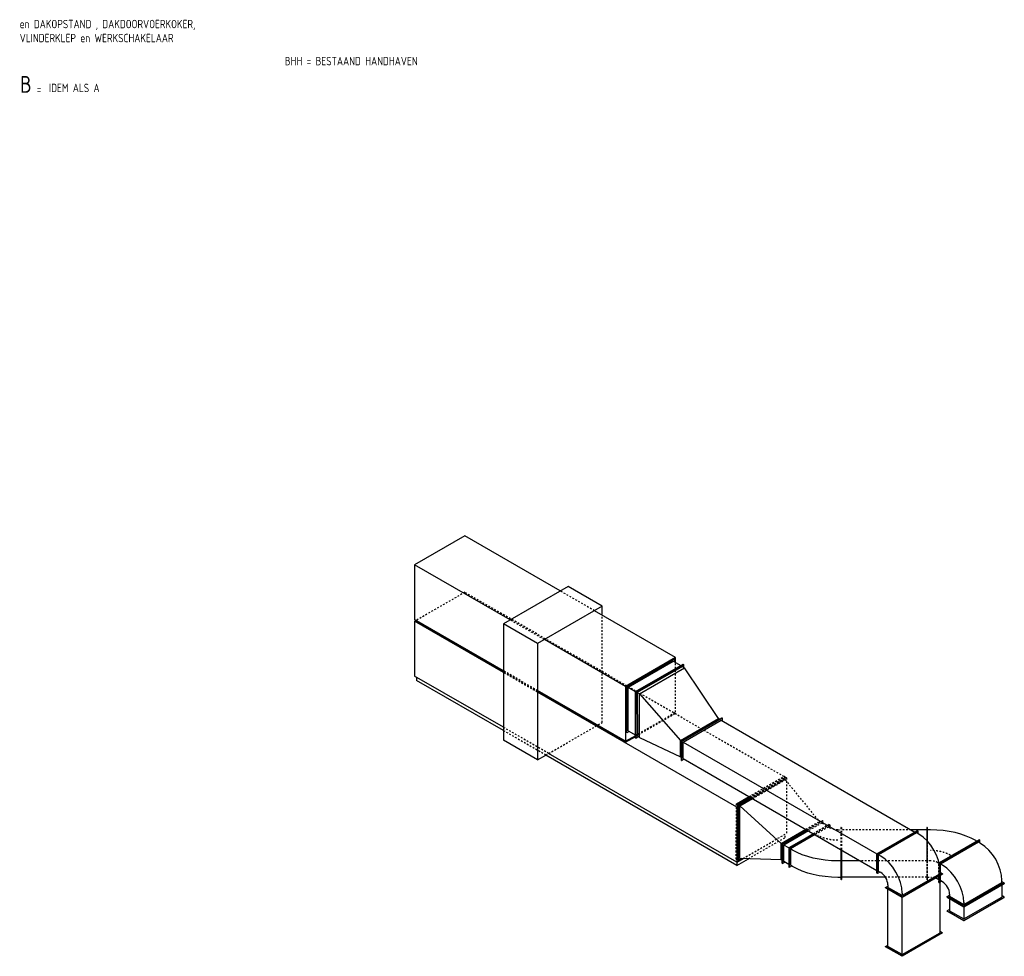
# Model space of a CAD drawing. Extents: x -156717 to 425753, y -51191 to 363295.
# Tile 139 of 256: x 98180 to 112832, y 88961 to 102901. Entities that reach past the tile are written whole.
import ezdxf
from ezdxf.enums import TextEntityAlignment as Align

# ---------------------------------------------------------------- set-up
doc = ezdxf.new("R2010")
doc.units = 0
doc.header["$LTSCALE"] = 50
doc.linetypes.add('STREEPJES', pattern=[0.1, 0.05, -0.05])
doc.layers.get('0').update_dxf_attribs({"linetype": 'CONTINUOUS'})
for name, color, linetype in [('57LB', 4, 'CONTINUOUS'), ('WL570---_RETOUR', 112, 'CONTINUOUS'), ('WL570---_TOEVOER', 3, 'CONTINUOUS'), ('WL5911--_D', 2, 'CONTINUOUS'), ('WM570---_RETOUR_PR', 1, 'CONTINUOUS'), ('WM570---_TOEVOER_PR', 1, 'CONTINUOUS')]:
    doc.layers.add(name, color=color, linetype=linetype)
doc.styles.add('BURO-018', font='ARIAL.TTF', dxfattribs={"height": 63})
doc.styles.add('BURO-025', font='ARIAL.TTF', dxfattribs={"height": 125})
doc.styles.add('ISO25', font='ISO', dxfattribs={"width": 0.9})

# ---------------------------------------------------------------- blocks, each defined once
blk = doc.blocks.new('*U899')
at = {"color": 0, "ltscale": 10}
for p, q in [((102, 424, -608), (106, 424, -608)), ((245, 177, -608), (102, 424, -608)), ((249, 177, -608), (106, 424, -608)), ((127, 389, -608), (212, 389, -608)), ((212, 424, -608), (192, 389, -608)), ((216, 424, -608), (212, 424, -608)), ((355, 177, -608), (212, 424, -608)), ((212, 389, -608), (335, 177, -608)), ((359, 177, -608), (216, 424, -608)), ((34, -189, -608), (245, 177, -608)), ((38, -189, -608), (249, 177, -608)), ((123, -189, -608), (335, 177, -608)), ((144, -189, -608), (355, 177, -608)), ((148, -189, -608), (359, 177, -608)), ((245, 177, -608), (249, 177, -608)), ((249, 177, -608), (335, 177, -608)), ((359, 177, -608), (355, 177, -608))]:
    blk.add_line(p, q, dxfattribs=at)
at = {"color": 8, "linetype": 'STREEPJES', "ltscale": 10}
for p, q in [((-102, -424, -608), (34, -189, -608)), ((-98, -424, -608), (38, -189, -608)), ((8, -389, -608), (123, -189, -608)), ((8, -424, -608), (144, -189, -608)), ((12, -424, -608), (148, -189, -608)), ((-102, -424, -608), (-98, -424, -608)), ((-78, -389, -608), (8, -389, -608)), ((-12, -389, -608), (8, -424, -608)), ((12, -424, -608), (8, -424, -608))]:
    blk.add_line(p, q, dxfattribs=at)
at = {"layer": 'WM570---_TOEVOER_PR', "color": 1, "style": 'BURO-018'}
blk.add_attdef('POSNR', text='', height=90, dxfattribs=at).set_placement((0, 0), align=Align.MIDDLE)
blk = doc.blocks.new('*U900')
at = {"color": 8, "linetype": 'STREEPJES', "ltscale": 10}
for p, q in [((60, 442, -768), (21, 420, -768)), ((46, 475, -768), (42, 473, -768)), ((42, 473, -768), (185, 225, -768)), ((46, 475, -768), (189, 228, -768)), ((-125, 424, -768), (-121, 424, -768)), ((18, 177, -768), (-125, 424, -768)), ((22, 177, -768), (-121, 424, -768)), ((-84, 389, -768), (-100, 389, -768)), ((17, 174, -768), (18, 177, -768)), ((18, 177, -768), (22, 177, -768)), ((19, 171, -768), (22, 177, -768)), ((39, 177, -768), (22, 177, -768)), ((143, 208, -768), (182, 230, -768)), ((189, 228, -768), (185, 225, -768)), ((185, 225, -768), (326, -19, -768)), ((189, 228, -768), (333, -21, -768))]:
    blk.add_line(p, q, dxfattribs=at)
at = {"color": 0, "ltscale": 10}
for p, q in [((-329, -424, -768), (17, 174, -768)), ((-325, -424, -768), (19, 171, -768)), ((326, -19, -768), (430, -200, -768)), ((333, -21, -768), (435, -197, -768)), ((374, -192, -768), (413, -170, -768)), ((435, -197, -768), (430, -200, -768)), ((-329, -424, -768), (-325, -424, -768)), ((-288, -389, -768), (-304, -389, -768))]:
    blk.add_line(p, q, dxfattribs=at)
at = {"color": 8, "linetype": 'STREEPJES', "ltscale": 10}
for centre, major_axis in [((-23, 495, -768), (-130, -75)), ((100, 283, -768), (-130, -75)), ((100, 283, -768), (-361, -208))]:
    blk.add_ellipse(centre, major_axis=major_axis, ratio=0.57735, start_param=0.785398, end_param=1.570796, dxfattribs=at)
at = {"color": 0, "ltscale": 10}
blk.add_ellipse((100, 283, -768), major_axis=(-823, -475), ratio=0.57735, start_param=0.785398, end_param=1.570796, dxfattribs=at)
at = {"layer": 'WM570---_TOEVOER_PR', "color": 1, "style": 'BURO-018'}
blk.add_attdef('POSNR', text='', height=90, dxfattribs=at).set_placement((0, 0), align=Align.MIDDLE)
blk = doc.blocks.new('*U901')
at = {"color": 8, "linetype": 'STREEPJES', "ltscale": 10}
for p, q in [((-174, 548, -1131), (-176, 544, -1131)), ((-176, 544, -1131), (110, 544, -1131)), ((-167, 530, -1131), (-176, 544, -1131)), ((-174, 548, -1131), (112, 548, -1131)), ((-69, 527, -1131), (-24, 527, -1131)), ((112, 548, -1131), (110, 544, -1131)), ((112, 548, -1131), (114, 545, -1131))]:
    blk.add_line(p, q, dxfattribs=at)
at = {"color": 0, "ltscale": 10}
for p, q in [((-155, 509, -1131), (-167, 530, -1131)), ((-163, 495, -1131), (-145, 527, -1131)), ((-145, 527, -1131), (-69, 527, -1131)), ((-24, 527, -1131), (100, 527, -1131)), ((82, 495, -1131), (100, 527, -1131)), ((427, -39, -1131), (100, 527, -1131)), ((110, 544, -1131), (457, -57, -1131)), ((114, 545, -1131), (459, -53, -1131)), ((-531, 177, -1131), (-388, 424, -1131)), ((-527, 177, -1131), (-384, 424, -1131)), ((-506, 177, -1131), (-384, 389, -1131)), ((-388, 424, -1131), (-384, 424, -1131)), ((-384, 424, -1131), (-363, 389, -1131)), ((-347, 389, -1131), (-384, 389, -1131)), ((-531, 177, -1131), (-527, 177, -1131)), ((-184, -424, -1131), (-531, 177, -1131)), ((-180, -424, -1131), (-527, 177, -1131)), ((-180, -389, -1131), (-506, 177, -1131)), ((-469, 177, -1131), (-506, 177, -1131)), ((408, -71, -1131), (427, -39, -1131)), ((457, -57, -1131), (416, -57, -1131)), ((459, -53, -1131), (457, -57, -1131)), ((-184, -424, -1131), (-180, -424, -1131)), ((-159, -389, -1131), (-180, -424, -1131)), ((-180, -389, -1131), (-143, -389, -1131))]:
    blk.add_line(p, q, dxfattribs=at)
for centre, major_axis in [((-286, 495, -1131), (390, 225)), ((-286, 495, -1131), (130, 75)), ((41, -71, -1131), (390, 225))]:
    blk.add_ellipse(centre, major_axis=major_axis, ratio=0.57735, start_param=3.926991, end_param=5.497787, dxfattribs=at)
at = {"layer": 'WM570---_TOEVOER_PR', "color": 1, "style": 'BURO-018'}
blk.add_attdef('POSNR', text='', height=90, dxfattribs=at).set_placement((0, 0), align=Align.MIDDLE)
blk = doc.blocks.new('*U902')
at = {"color": 0, "ltscale": 10}
for p, q in [((-278, 388, -768), (-273, 388, -768)), ((-278, 102, -768), (-278, 388, -768)), ((-273, 102, -768), (-273, 388, -768)), ((-228, 353, -768), (-273, 353, -768)), ((444, 193, -768), (476, 174, -768)), ((458, 185, -768), (493, 205, -768)), ((476, -71, -768), (476, 174, -768)), ((497, 203, -768), (493, 205, -768)), ((493, 205, -768), (493, -81, -768)), ((497, 203, -768), (497, -83, -768)), ((-278, 102, -768), (-273, 102, -768)), ((-278, -58, -768), (-278, 102, -768)), ((-273, 108, -768), (-228, 108, -768)), ((-273, -61, -768), (-273, 102, -768)), ((110, -282, -768), (476, -71, -768)), ((493, -81, -768), (128, -292, -768)), ((497, -83, -768), (131, -294, -768)), ((444, -52, -768), (476, -71, -768)), ((497, -83, -768), (493, -81, -768))]:
    blk.add_line(p, q, dxfattribs=at)
at = {"color": 8, "linetype": 'STREEPJES', "ltscale": 10}
for p, q in [((-278, -388, -768), (-278, -58, -768)), ((-273, -388, -768), (-273, -61, -768)), ((128, -292, -768), (-108, -428, -768)), ((-90, -397, -768), (110, -282, -768)), ((-278, -388, -768), (-273, -388, -768)), ((-228, -353, -768), (-273, -353, -768)), ((-90, -397, -768), (-122, -379, -768)), ((-108, -428, -768), (-108, -387, -768)), ((-104, -430, -768), (-108, -428, -768)), ((131, -294, -768), (-104, -430, -768))]:
    blk.add_line(p, q, dxfattribs=at)
at = {"color": 0, "ltscale": 10, "extrusion": (3.08149e-33, -3.53014e-49, -1)}
for centre in [(-228, -195, -768), (-228, -440, -768)]:
    blk.add_ellipse(centre, major_axis=(-950, 0), ratio=0.57735, start_param=1.570796, end_param=2.356194, dxfattribs=at)
at = {"color": 8, "linetype": 'STREEPJES', "ltscale": 10, "extrusion": (3.08149e-33, -3.53014e-49, -1)}
for major_axis in [(-417, 0), (-150, 0)]:
    blk.add_ellipse((-228, -440, -768), major_axis=major_axis, ratio=0.57735, start_param=1.570796, end_param=2.356194, dxfattribs=at)
at = {"layer": 'WM570---_TOEVOER_PR', "color": 1, "style": 'BURO-018'}
blk.add_attdef('POSNR', text='', height=90, dxfattribs=at).set_placement((0, 0), align=Align.MIDDLE)
blk = doc.blocks.new('*U903')
at = {"color": 8, "linetype": 'STREEPJES', "ltscale": 10}
for p, q in [((0, 388, -768), (5, 388, -768)), ((0, 102, -768), (0, 388, -768)), ((5, 102, -768), (5, 388, -768)), ((5, 353, -768), (623, 353, -768)), ((0, 102, -768), (5, 102, -768)), ((0, -185, -768), (0, 102, -768)), ((5, 108, -768), (994, 108, -768)), ((5, -190, -768), (5, 102, -768)), ((1278, -388, -768), (1278, -55, -768)), ((1283, -388, -768), (1283, -58, -768)), ((239, -353, -768), (1278, -353, -768)), ((1283, -388, -768), (1278, -388, -768))]:
    blk.add_line(p, q, dxfattribs=at)
at = {"color": 0, "ltscale": 10}
for p, q in [((623, 353, -768), (1278, 353, -768)), ((1283, 388, -768), (1278, 388, -768)), ((1278, 102, -768), (1278, 388, -768)), ((1283, 102, -768), (1283, 388, -768)), ((994, 108, -768), (1278, 108, -768)), ((1283, 102, -768), (1278, 102, -768)), ((1278, -55, -768), (1278, 102, -768)), ((1283, -58, -768), (1283, 102, -768)), ((0, -388, -768), (0, -185, -768)), ((5, -388, -768), (5, -190, -768)), ((0, -388, -768), (5, -388, -768)), ((5, -353, -768), (239, -353, -768))]:
    blk.add_line(p, q, dxfattribs=at)
at = {"layer": 'WM570---_TOEVOER_PR', "color": 1, "style": 'BURO-018'}
blk.add_attdef('POSNR', text='', height=90, dxfattribs=at).set_placement((0, 0), align=Align.MIDDLE)
blk = doc.blocks.new('*U904')
at = {"color": 8, "linetype": 'STREEPJES', "ltscale": 10}
for p, q in [((-342, 189, -42), (-41, 711, -42)), ((-338, 189, -42), (-37, 711, -42)), ((-317, 189, -42), (-37, 675, -42)), ((-281, 189, -42), (0, 675, -42)), ((-41, 711, -42), (-37, 711, -42)), ((-37, 711, -42), (-26, 692, -42)), ((0, 675, -42), (748, 389, -42)), ((633, 189, -42), (748, 389, -42)), ((649, 189, -42), (785, 424, -42)), ((653, 189, -42), (789, 424, -42)), ((748, 389, -42), (764, 389, -42)), ((789, 424, -42), (785, 424, -42)), ((-41, -711, -42), (-443, -14, -42)), ((-37, -711, -42), (-439, -14, -42)), ((-37, -675, -42), (-426, 0, -42)), ((-41, -711, -42), (-37, -711, -42)), ((-26, -692, -42), (-37, -711, -42))]:
    blk.add_line(p, q, dxfattribs=at)
at = {"color": 0, "ltscale": 10}
for p, q in [((-451, 0, -42), (-342, 189, -42)), ((-447, 0, -42), (-338, 189, -42)), ((-427, 0, -42), (-317, 189, -42)), ((-390, 0, -42), (-281, 189, -42)), ((421, -177, -42), (633, 189, -42)), ((438, -177, -42), (649, 189, -42)), ((442, -177, -42), (653, 189, -42)), ((-451, 0, -42), (-447, 0, -42)), ((-443, -14, -42), (-451, 0, -42)), ((-439, -14, -42), (-447, 0, -42)), ((0, -675, -42), (-390, 0, -42)), ((421, -177, -42), (-390, 0, -42)), ((421, -177, -42), (438, -177, -42)), ((544, -389, -42), (421, -177, -42)), ((442, -177, -42), (438, -177, -42)), ((581, -424, -42), (438, -177, -42)), ((585, -424, -42), (442, -177, -42)), ((544, -389, -42), (0, -675, -42)), ((560, -389, -42), (544, -389, -42)), ((585, -424, -42), (581, -424, -42))]:
    blk.add_line(p, q, dxfattribs=at)
at = {"layer": 'WM570---_TOEVOER_PR', "color": 1, "style": 'BURO-018'}
blk.add_attdef('POSNR', text='', height=90, dxfattribs=at).set_placement((0, 0), align=Align.MIDDLE)
blk = doc.blocks.new('*U905')
at = {"color": 8, "linetype": 'STREEPJES', "ltscale": 10}
for p, q in [((-301, 189, -31), (0, 711, -31)), ((-297, 189, -31), (4, 711, -31)), ((-289, 189, -31), (12, 711, -31)), ((-285, 189, -31), (16, 711, -31)), ((-265, 189, -31), (16, 675, -31)), ((0, 711, -31), (4, 711, -31)), ((4, 711, -31), (8, 704, -31)), ((16, 711, -31), (12, 711, -31)), ((16, 711, -31), (42, 665, -31)), ((0, -711, -31), (-396, -25, -31)), ((0, -711, -31), (4, -711, -31))]:
    blk.add_line(p, q, dxfattribs=at)
at = {"color": 0, "ltscale": 10}
for p, q in [((-410, 0, -31), (-301, 189, -31)), ((-406, 0, -31), (-297, 189, -31)), ((-399, 0, -31), (-289, 189, -31)), ((-395, 0, -31), (-285, 189, -31)), ((-374, 0, -31), (-265, 189, -31)), ((-410, 0, -31), (-406, 0, -31)), ((4, -711, -31), (-406, 0, -31)), ((-395, 0, -31), (-399, 0, -31)), ((-396, -25, -31), (-410, 0, -31)), ((12, -711, -31), (-399, 0, -31)), ((16, -711, -31), (-395, 0, -31)), ((16, -675, -31), (-374, 0, -31)), ((8, -704, -31), (4, -711, -31)), ((16, -711, -31), (12, -711, -31)), ((45, -660, -31), (16, -711, -31))]:
    blk.add_line(p, q, dxfattribs=at)
at = {"layer": 'WM570---_TOEVOER_PR', "color": 1, "style": 'BURO-018'}
blk.add_attdef('POSNR', text='', height=90, dxfattribs=at).set_placement((0, 0), align=Align.MIDDLE)
blk = doc.blocks.new('*U906')
at = {"color": 0, "ltscale": 10}
for p, q in [((-102, 424, -929), (-98, 424, -929)), ((245, -177, -929), (-102, 424, -929)), ((249, -177, -929), (-98, 424, -929)), ((-78, 389, -929), (105, 389, -929)), ((105, 424, -929), (84, 389, -929)), ((109, 424, -929), (105, 424, -929)), ((452, -177, -929), (105, 424, -929)), ((431, -177, -929), (105, 389, -929)), ((456, -177, -929), (109, 424, -929)), ((102, -424, -929), (245, -177, -929)), ((106, -424, -929), (249, -177, -929)), ((245, -177, -929), (249, -177, -929)), ((249, -177, -929), (431, -177, -929)), ((309, -389, -929), (431, -177, -929)), ((309, -424, -929), (452, -177, -929)), ((313, -424, -929), (456, -177, -929)), ((456, -177, -929), (452, -177, -929)), ((102, -424, -929), (106, -424, -929)), ((127, -389, -929), (309, -389, -929)), ((288, -389, -929), (309, -424, -929)), ((313, -424, -929), (309, -424, -929))]:
    blk.add_line(p, q, dxfattribs=at)
at = {"layer": 'WM570---_TOEVOER_PR', "color": 1, "style": 'BURO-018'}
blk.add_attdef('POSNR', text='', height=90, dxfattribs=at).set_placement((0, 0), align=Align.MIDDLE)
blk = doc.blocks.new('*U907')
at = {"color": 0, "ltscale": 10}
for p, q in [((-377, -55, 706), (32, 652, 706)), ((-373, -55, 706), (36, 652, 706)), ((-352, -55, 706), (36, 617, 706)), ((-223, -55, 706), (186, 652, 706)), ((-219, -55, 706), (190, 652, 706)), ((32, 652, 706), (36, 652, 706)), ((36, 652, 706), (56, 617, 706)), ((36, 617, 706), (165, 617, 706)), ((190, 652, 706), (186, 652, 706)), ((-377, -55, 706), (-373, -55, 706)), ((-32, -652, 706), (-377, -55, 706)), ((-28, -652, 706), (-373, -55, 706)), ((-28, -617, 706), (-352, -55, 706)), ((-352, -55, 706), (-223, -55, 706)), ((-219, -55, 706), (-223, -55, 706)), ((122, -652, 706), (-223, -55, 706)), ((126, -652, 706), (-219, -55, 706)), ((-32, -652, 706), (-28, -652, 706)), ((-7, -617, 706), (-28, -652, 706)), ((-28, -617, 706), (102, -617, 706)), ((126, -652, 706), (122, -652, 706))]:
    blk.add_line(p, q, dxfattribs=at)
at = {"layer": 'WM570---_RETOUR_PR', "color": 1, "style": 'BURO-018'}
blk.add_attdef('POSNR', text='', height=90, dxfattribs=at).set_placement((0, 0), align=Align.MIDDLE)
blk = doc.blocks.new('*U908')
at = {"color": 0, "ltscale": 10}
for p, q in [((423, 1450, 2275), (1169, 2742, 2275)), ((472, 1450, 2275), (1234, 2770, 2275)), ((1218, 2742, 2275), (1169, 2742, 2275)), ((2050, 2770, 2275), (1234, 2770, 2275)), ((1288, 1450, 2275), (2050, 2770, 2275)), ((2060, 2753, 2275), (2050, 2770, 2275)), ((-717, -2024, 2275), (994, 940, 2275)), ((-1583, -2024, 2275), (58, 818, 2275)), ((-1534, -2024, 2275), (83, 776, 2275)), ((-1534, -2024, 2275), (-1583, -2024, 2275)), ((-1583, -2024, 2275), (-1483, -2197, 2275)), ((-717, -2024, 2275), (-1534, -2024, 2275)), ((-1534, -2024, 2275), (-1480, -2117, 2275)), ((-703, -2049, 2275), (-717, -2024, 2275))]:
    blk.add_line(p, q, dxfattribs=at)
at = {"color": 8, "linetype": 'STREEPJES', "ltscale": 10}
for p, q in [((2481, 2024, 2275), (2060, 2753, 2275)), ((-287, -2770, 2275), (2481, 2024, 2275)), ((58, 818, 2275), (423, 1450, 2275)), ((83, 776, 2275), (472, 1450, 2275)), ((994, 940, 2275), (1288, 1450, 2275)), ((-287, -2770, 2275), (-703, -2049, 2275)), ((-1483, -2197, 2275), (-1169, -2742, 2275)), ((-1480, -2117, 2275), (-1103, -2770, 2275)), ((-1169, -2742, 2275), (-1120, -2742, 2275)), ((-1103, -2770, 2275), (-287, -2770, 2275))]:
    blk.add_line(p, q, dxfattribs=at)
at = {"layer": 'WL5911--_D', "color": 2, "style": 'BURO-025'}
blk.add_attdef('POSNR', text='', height=125, dxfattribs=at).set_placement((0, 0), align=Align.MIDDLE)
at = {"layer": 'WL5911--_D', "color": 2, "style": 'BURO-025', "flags": 1}
for tag in ['TYPE', 'FABR']:
    blk.add_attdef(tag, text='', height=125, dxfattribs=at).set_placement((0, 0), align=Align.MIDDLE)
blk = doc.blocks.new('*U909')
at = {"color": 0, "ltscale": 10}
for p, q in [((-63, 620, 2328), (690, 1924, 2328)), ((-48, 620, 2328), (714, 1941, 2328)), ((705, 1924, 2328), (690, 1924, 2328)), ((710, 520, 2328), (1531, 1941, 2328)), ((1531, 1941, 2328), (714, 1941, 2328)), ((1962, 1195, 2328), (1531, 1941, 2328)), ((1141, -226, 2328), (1962, 1195, 2328)), ((-1111, -1195, 2328), (-357, 111, 2328)), ((-1096, -1195, 2328), (-342, 111, 2328)), ((-280, -1195, 2328), (416, 11, 2328)), ((151, -1941, 2328), (847, -735, 2328)), ((-1096, -1195, 2328), (-1111, -1195, 2328)), ((-1111, -1195, 2328), (-1023, -1348, 2328)), ((-280, -1195, 2328), (-1096, -1195, 2328)), ((-1096, -1195, 2328), (-1008, -1348, 2328)), ((151, -1941, 2328), (-280, -1195, 2328)), ((76, -1941, 2328), (151, -1941, 2328))]:
    blk.add_line(p, q, dxfattribs=at)
at = {"color": 8, "linetype": 'STREEPJES', "ltscale": 10}
for p, q in [((-357, 111, 2328), (-63, 620, 2328)), ((-342, 111, 2328), (-48, 620, 2328)), ((416, 11, 2328), (710, 520, 2328)), ((847, -735, 2328), (1141, -226, 2328)), ((-1023, -1348, 2328), (-690, -1924, 2328)), ((-1008, -1348, 2328), (-665, -1941, 2328)), ((-690, -1924, 2328), (-675, -1924, 2328)), ((-665, -1941, 2328), (76, -1941, 2328))]:
    blk.add_line(p, q, dxfattribs=at)
at = {"layer": 'WL5911--_D', "color": 2, "style": 'BURO-025'}
blk.add_attdef('POSNR', text='', height=125, dxfattribs=at).set_placement((0, 0), align=Align.MIDDLE)
at = {"layer": 'WL5911--_D', "color": 2, "style": 'BURO-025', "flags": 1}
for tag in ['TYPE', 'FABR']:
    blk.add_attdef(tag, text='', height=125, dxfattribs=at).set_placement((0, 0), align=Align.MIDDLE)
blk = doc.blocks.new('*U910')
at = {"color": 0, "ltscale": 10}
for p, q in [((-425, 226, 2858), (-131, 735, 2858)), ((1600, 735, 2858), (-131, 735, 2858)), ((1306, 226, 2858), (1600, 735, 2858)), ((2156, -226, 2858), (1600, 735, 2858)), ((1306, 226, 2858), (-425, 226, 2858)), ((-425, 226, 2858), (-354, 104, 2858)), ((1862, -735, 2858), (1306, 226, 2858)), ((1862, -735, 2858), (2156, -226, 2858)), ((1729, -735, 2858), (1862, -735, 2858))]:
    blk.add_line(p, q, dxfattribs=at)
at = {"color": 8, "linetype": 'STREEPJES', "ltscale": 10}
for p, q in [((-354, 104, 2858), (131, -735, 2858)), ((131, -735, 2858), (1729, -735, 2858))]:
    blk.add_line(p, q, dxfattribs=at)
at = {"layer": 'WL5911--_D', "color": 2, "style": 'BURO-025'}
blk.add_attdef('POSNR', text='', height=125, dxfattribs=at).set_placement((0, 0), align=Align.MIDDLE)
at = {"layer": 'WL5911--_D', "color": 2, "style": 'BURO-025', "flags": 1}
for tag in ['TYPE', 'FABR']:
    blk.add_attdef(tag, text='', height=125, dxfattribs=at).set_placement((0, 0), align=Align.MIDDLE)
blk = doc.blocks.new('*U911')
at = {"color": 0, "ltscale": 10}
for p, q in [((-417, -55, 565), (-9, 652, 565)), ((-413, -55, 565), (-5, 652, 565)), ((-5, 617, 565), (-393, -55, 565)), ((-356, -55, 565), (32, 617, 565)), ((-9, 652, 565), (-5, 652, 565)), ((-5, 652, 565), (15, 617, 565)), ((-5, 617, 565), (32, 617, 565)), ((845, 214, 565), (32, 617, 565)), ((519, -352, 565), (845, 214, 565)), ((535, -352, 565), (882, 249, 565)), ((539, -352, 565), (886, 249, 565)), ((861, 214, 565), (845, 214, 565)), ((886, 249, 565), (882, 249, 565)), ((-417, -55, 565), (-413, -55, 565)), ((-72, -652, 565), (-417, -55, 565)), ((-68, -652, 565), (-413, -55, 565)), ((-393, -55, 565), (-68, -617, 565)), ((-356, -55, 565), (-393, -55, 565)), ((-32, -617, 565), (-356, -55, 565)), ((-356, -55, 565), (519, -352, 565)), ((519, -352, 565), (535, -352, 565)), ((641, -564, 565), (519, -352, 565)), ((539, -352, 565), (535, -352, 565)), ((678, -599, 565), (535, -352, 565)), ((682, -599, 565), (539, -352, 565)), ((-32, -617, 565), (641, -564, 565)), ((641, -564, 565), (657, -564, 565)), ((-72, -652, 565), (-68, -652, 565)), ((-48, -617, 565), (-68, -652, 565)), ((-32, -617, 565), (-68, -617, 565)), ((682, -599, 565), (678, -599, 565))]:
    blk.add_line(p, q, dxfattribs=at)
at = {"layer": 'WM570---_RETOUR_PR', "color": 1, "style": 'BURO-018'}
blk.add_attdef('POSNR', text='', height=90, dxfattribs=at).set_placement((0, 0), align=Align.MIDDLE)
blk = doc.blocks.new('*U912')
at = {"color": 0, "ltscale": 10}
for p, q in [((-245, 177, -1530), (-102, 424, -1530)), ((-241, 177, -1530), (-98, 424, -1530)), ((-220, 177, -1530), (-98, 389, -1530)), ((-102, 424, -1530), (-98, 424, -1530)), ((-98, 424, -1530), (-78, 389, -1530)), ((-98, 389, -1530), (752, 389, -1530)), ((629, 177, -1530), (772, 424, -1530)), ((634, 177, -1530), (776, 424, -1530)), ((776, 424, -1530), (772, 424, -1530)), ((-245, 177, -1530), (-241, 177, -1530)), ((102, -424, -1530), (-245, 177, -1530)), ((106, -424, -1530), (-241, 177, -1530)), ((-220, 177, -1530), (106, -389, -1530)), ((-220, 177, -1530), (629, 177, -1530)), ((634, 177, -1530), (629, 177, -1530)), ((976, -424, -1530), (629, 177, -1530)), ((981, -424, -1530), (634, 177, -1530)), ((102, -424, -1530), (106, -424, -1530)), ((127, -389, -1530), (106, -424, -1530)), ((106, -389, -1530), (956, -389, -1530)), ((981, -424, -1530), (976, -424, -1530))]:
    blk.add_line(p, q, dxfattribs=at)
at = {"layer": 'WM570---_RETOUR_PR', "color": 1, "style": 'BURO-018'}
blk.add_attdef('POSNR', text='', height=90, dxfattribs=at).set_placement((0, 0), align=Align.MIDDLE)
blk = doc.blocks.new('*U913')
at = {"color": 0, "ltscale": 10}
for p, q in [((-245, -177, 225), (102, 424, 225)), ((-241, -177, 225), (106, 424, 225)), ((-220, -177, 225), (106, 389, 225)), ((102, 424, 225), (106, 424, 225)), ((106, 424, 225), (127, 389, 225)), ((106, 389, 225), (3439, 389, 225)), ((3112, -177, 225), (3459, 424, 225)), ((3116, -177, 225), (3463, 424, 225)), ((3463, 424, 225), (3459, 424, 225)), ((-245, -177, 225), (-241, -177, 225)), ((-102, -424, 225), (-245, -177, 225)), ((-98, -424, 225), (-241, -177, 225)), ((-98, -389, 225), (-220, -177, 225)), ((-220, -177, 225), (3112, -177, 225)), ((3116, -177, 225), (3112, -177, 225)), ((3255, -424, 225), (3112, -177, 225)), ((3259, -424, 225), (3116, -177, 225)), ((-102, -424, 225), (-98, -424, 225)), ((-78, -389, 225), (-98, -424, 225)), ((-98, -389, 225), (3235, -389, 225)), ((3259, -424, 225), (3255, -424, 225))]:
    blk.add_line(p, q, dxfattribs=at)
at = {"layer": 'WM570---_RETOUR_PR', "color": 1, "style": 'BURO-018'}
blk.add_attdef('POSNR', text='', height=90, dxfattribs=at).set_placement((0, 0), align=Align.MIDDLE)
blk = doc.blocks.new('*U914')
at = {"color": 0, "ltscale": 10}
for p, q in [((-174, 548, -2353), (-176, 544, -2353)), ((-176, 544, -2353), (110, 544, -2353)), ((-155, 509, -2353), (-176, 544, -2353)), ((-174, 548, -2353), (112, 548, -2353)), ((-163, 495, -2353), (-145, 527, -2353)), ((-145, 527, -2353), (100, 527, -2353)), ((82, 495, -2353), (100, 527, -2353)), ((427, -39, -2353), (100, 527, -2353)), ((112, 548, -2353), (110, 544, -2353)), ((110, 544, -2353), (457, -57, -2353)), ((112, 548, -2353), (459, -53, -2353)), ((-531, 177, -2353), (-388, 424, -2353)), ((-527, 177, -2353), (-384, 424, -2353)), ((-506, 177, -2353), (-384, 389, -2353)), ((-388, 424, -2353), (-384, 424, -2353)), ((-384, 424, -2353), (-363, 389, -2353)), ((-347, 389, -2353), (-384, 389, -2353)), ((-531, 177, -2353), (-527, 177, -2353)), ((-184, -424, -2353), (-531, 177, -2353)), ((-180, -424, -2353), (-527, 177, -2353)), ((-180, -389, -2353), (-506, 177, -2353)), ((-469, 177, -2353), (-506, 177, -2353)), ((408, -71, -2353), (427, -39, -2353)), ((457, -57, -2353), (416, -57, -2353)), ((459, -53, -2353), (457, -57, -2353)), ((-184, -424, -2353), (-180, -424, -2353)), ((-159, -389, -2353), (-180, -424, -2353)), ((-180, -389, -2353), (-143, -389, -2353))]:
    blk.add_line(p, q, dxfattribs=at)
for centre, major_axis in [((-286, 495, -2353), (390, 225)), ((-286, 495, -2353), (130, 75)), ((41, -71, -2353), (390, 225))]:
    blk.add_ellipse(centre, major_axis=major_axis, ratio=0.57735, start_param=3.926991, end_param=5.497787, dxfattribs=at)
at = {"layer": 'WM570---_RETOUR_PR', "color": 1, "style": 'BURO-018'}
blk.add_attdef('POSNR', text='', height=90, dxfattribs=at).set_placement((0, 0), align=Align.MIDDLE)

msp = doc.modelspace()

# ---------------------------------------------------------------- block references
at = {"layer": 'WL570---_RETOUR'}
for name, p, rotation in [('*U907', (107566.62975, 92836.90318, -705.83842), 329.9999999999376), ('*U911', (107738.7904, 92737.50618, -565.26983), 329.9999999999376), ('*U913', (108330.18623, 92193.98073, -225.29135), 329.9999999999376), ('*U914', (111488.43474, 90370.56511, 2353.40776), 90), ('*U912', (111488.43474, 89206.33474, 1530.17257), 90)]:
    msp.add_blockref(name, p, dxfattribs=dict(at, rotation=rotation))
at = {"layer": 'WL570---_TOEVOER'}
for name, p, rotation in [('*U904', (109235.19456, 91003.98797, 41.66102), 329.9999999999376), ('*U905', (109221.52818, 91011.87827, 30.50246), 329.9999999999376), ('*U899', (109928.81533, 90603.52584, 608), 149.9999999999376), ('*U900', (111963.73957, 90490.10733, 768.39798), 149.9999999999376), ('*U902', (110125.26194, 90490.10733, 768.39798), 180), ('*U903', (111685.92211, 90490.10733, 768.39798), 180), ('*U901', (112407.67355, 90233.80193, 1130.86856), 90), ('*U906', (112407.67355, 89948.02813, 928.79597), 270)]:
    msp.add_blockref(name, p, dxfattribs=dict(at, rotation=rotation))
at = {"layer": 'WL5911--_D', "rotation": 90}
for name, p in [('*U909', (105998.62046, 93258.01129, -2328.48135)), ('*U908', (106827.70316, 91897.52386, -2275.07645)), ('*U910', (106113.52531, 92309.85464, -2858.20022))]:
    msp.add_blockref(name, p, dxfattribs=at)

# ---------------------------------------------------------------- texts
at = {"layer": '57LB', "color": 2, "linetype": 'Continuous', "style": 'ISO25', "width": 0.9}
for s, p in [('en DAKOPSTAND , DAKDOORVOERKOKER,', (98180.34252, 102773.51466)), ('VLINDERKLEP en WERKSCHAKELAAR', (98180.34252, 102565.18133)), ('BHH = BESTAAND HANDHAVEN', (102124.99632, 102221.94736)), ('=', (98434.16167, 101805.05741)), ('IDEM ALS A', (98615.46107, 101823.01461))]:
    msp.add_text(s, height=125, dxfattribs=at).set_placement(p)
at = {"layer": '57LB', "color": 4, "linetype": 'Continuous', "style": 'ISO25', "width": 0.9}
msp.add_text('B', height=250, dxfattribs=at).set_placement((98185.72526, 101812.77593))

doc.saveas('drawing.dxf')
